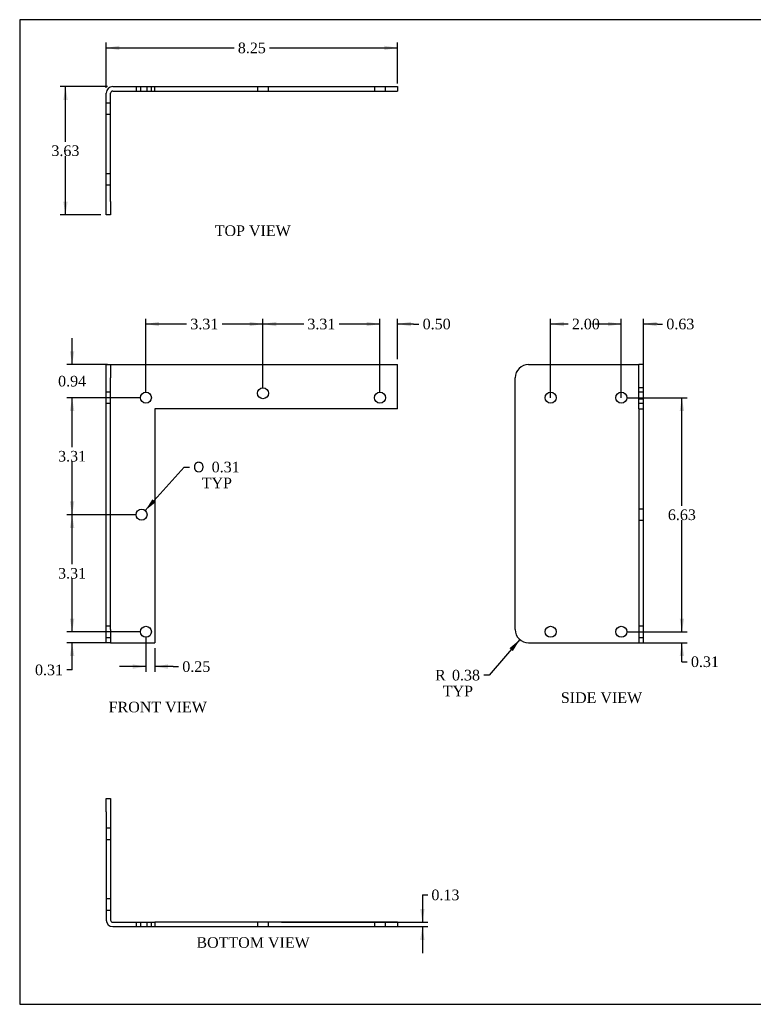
# Model space of a CAD drawing. Header units: inches. Extents: x 0.1 to 41.9, y -0.2 to 27.9.
# Tile 1 of 2: x 0.1 to 20.8, y 0.1 to 27.9. Entities that reach past the tile are written whole.
import ezdxf
from ezdxf.enums import TextEntityAlignment as Align
from ezdxf.lldxf.tags import DXFTag

# ---------------------------------------------------------------- set-up
doc = ezdxf.new("R2010")
doc.units = ezdxf.units.IN
doc.header["$MEASUREMENT"] = 0
doc.layers.add('COM70676-2', color=7, linetype='Continuous')
doc.layers.add('Default', color=7, linetype='Continuous')
doc.styles.add('SEACAD_Solid_Edge_ANSI1_Symbols', font='txt')
doc.styles.add('SEACAD_Times_New_Roman', font='times.ttf')
tags = doc.linetypes.add('HIDDEN2', pattern=[0.1875, 0.125, -0.0625]).pattern_tags.tags
tags[6:7] = [DXFTag(74, 4), DXFTag(75, 0), DXFTag(340, '0'), DXFTag(46, 0.0), DXFTag(50, 0.0), DXFTag(44, 0.0), DXFTag(45, 0.0)]
tags[4:5] = [DXFTag(74, 4), DXFTag(75, 0), DXFTag(340, '0'), DXFTag(46, 0.0), DXFTag(50, 0.0), DXFTag(44, 0.0), DXFTag(45, 0.0)]
doc.dimstyles.new('HAMMOND_(STH_-_48x32)', dxfattribs={"dimtxt": 0.3, "dimasz": 0.375, "dimexe": 0.15, "dimexo": 0.15, "dimgap": 0.075, "dimtad": 0, "dimtih": 1, "dimtoh": 1, "dimzin": 0, "dimdsep": 46, "dimtxsty": 'SEACAD_Times_New_Roman', "dimblk1": '_SE_FILLED', "dimblk2": '_SE_FILLED', "dimsah": 1, "dimcen": 0.15, "dimadec": 0, "dimazin": 0, "dimtfac": 0.8, "dimtofl": 0, "dimtmove": 1, "dimatfit": 3, "dimfxl": 1, "dimtolj": 1, "dimtzin": 0, "dimarcsym": 0})

# ---------------------------------------------------------------- blocks, each defined once
blk = doc.blocks.new('SE')
at = {"layer": 'COM70676-2', "color": 7, "linetype": 'Continuous'}
for p, q in [((2.518, 17.797), (2.518, 18.172)), ((2.518, 18.172), (2.643, 18.172)), ((2.643, 18.172), (2.703, 18.172)), ((2.643, 18.172), (2.643, 17.797)), ((2.703, 18.172), (10.768, 18.172)), ((10.768, 16.922), (10.768, 18.172)), ((2.518, 10.672), (2.518, 17.797)), ((2.643, 10.672), (2.643, 17.797)), ((10.768, 16.922), (3.893, 16.922)), ((3.893, 16.922), (3.893, 10.297)), ((2.518, 10.297), (2.518, 10.672)), ((2.643, 10.672), (2.643, 10.297)), ((2.643, 10.297), (2.518, 10.297)), ((2.643, 10.297), (2.703, 10.297)), ((2.703, 10.297), (3.893, 10.297))]:
    blk.add_line(p, q, dxfattribs=at)
at = {"layer": 'COM70676-2', "color": 7, "linetype": 'HIDDEN2'}
for p, q in [((2.643, 17.391), (2.518, 17.391)), ((2.518, 17.078), (2.643, 17.078)), ((2.643, 10.766), (2.518, 10.766)), ((2.518, 10.453), (2.643, 10.453))]:
    blk.add_line(p, q, dxfattribs=at)
at = {"layer": 'COM70676-2', "color": 7, "linetype": 'Continuous'}
for centre in [(3.643, 17.235), (6.956, 17.36), (10.268, 17.235), (3.519, 13.923), (3.643, 10.61)]:
    blk.add_circle(centre, 0.156, dxfattribs=at)
blk = doc.blocks.new('SE2')
at = {"layer": 'COM70676-2', "color": 7, "linetype": 'Continuous'}
for p, q in [((2.703, 26.035), (10.768, 26.035)), ((2.703, 25.91), (10.768, 25.91)), ((10.768, 26.035), (10.768, 25.91)), ((2.518, 22.785), (2.518, 25.85)), ((2.643, 22.785), (2.643, 25.85)), ((2.518, 22.41), (2.518, 22.785)), ((2.643, 22.785), (2.643, 22.41)), ((2.643, 22.41), (2.518, 22.41))]:
    blk.add_line(p, q, dxfattribs=at)
at = {"layer": 'COM70676-2', "color": 7, "linetype": 'HIDDEN2'}
for p, q in [((3.363, 26.035), (3.363, 25.91)), ((3.487, 26.035), (3.487, 25.91)), ((3.675, 25.91), (3.675, 26.035)), ((3.799, 25.91), (3.799, 26.035)), ((3.893, 25.91), (3.893, 26.035)), ((6.8, 26.035), (6.8, 25.91)), ((7.112, 25.91), (7.112, 26.035)), ((10.112, 26.035), (10.112, 25.91)), ((10.424, 25.91), (10.424, 26.035)), ((2.643, 25.567), (2.518, 25.567)), ((2.518, 25.254), (2.643, 25.254)), ((2.643, 23.567), (2.518, 23.567)), ((2.518, 23.254), (2.643, 23.254))]:
    blk.add_line(p, q, dxfattribs=at)
at = {"layer": 'COM70676-2', "color": 7, "linetype": 'Continuous'}
for radius in [0.185, 0.06]:
    blk.add_arc((2.703, 25.85), radius, 90, 180, dxfattribs=at)
blk = doc.blocks.new('SE3')
at = {"layer": 'COM70676-2', "color": 7, "linetype": 'Continuous'}
for p, q in [((14.474, 18.172), (17.539, 18.172)), ((17.539, 18.172), (17.599, 18.172)), ((17.724, 18.172), (17.599, 18.172)), ((17.599, 16.922), (17.599, 18.172)), ((17.724, 16.922), (17.724, 18.172)), ((14.099, 10.672), (14.099, 17.797)), ((17.599, 16.922), (17.724, 16.922)), ((17.599, 16.922), (17.599, 10.297)), ((17.724, 10.297), (17.724, 16.922)), ((14.474, 10.297), (17.539, 10.297)), ((17.539, 10.297), (17.599, 10.297)), ((17.599, 10.297), (17.724, 10.297))]:
    blk.add_line(p, q, dxfattribs=at)
at = {"layer": 'COM70676-2', "color": 7, "linetype": 'HIDDEN2'}
for p, q in [((17.724, 17.516), (17.599, 17.516)), ((17.724, 17.391), (17.599, 17.391)), ((17.599, 17.203), (17.724, 17.203)), ((17.599, 17.078), (17.724, 17.078)), ((17.724, 14.079), (17.599, 14.079)), ((17.599, 13.767), (17.724, 13.767)), ((17.724, 10.766), (17.599, 10.766)), ((17.599, 10.453), (17.724, 10.453))]:
    blk.add_line(p, q, dxfattribs=at)
at = {"layer": 'COM70676-2', "color": 7, "linetype": 'Continuous'}
for centre in [(15.099, 17.235), (17.099, 17.235), (15.099, 10.61), (17.099, 10.61)]:
    blk.add_circle(centre, 0.156, dxfattribs=at)
for centre, start, end in [((14.474, 17.797), 90, 180), ((14.474, 10.672), 180, 270)]:
    blk.add_arc(centre, 0.375, start, end, dxfattribs=at)
blk = doc.blocks.new('SE6')
at = {"layer": 'COM70676-2', "color": 7, "linetype": 'Continuous'}
for p, q in [((2.518, 5.894), (2.643, 5.894)), ((2.518, 5.519), (2.518, 5.894)), ((2.643, 5.894), (2.643, 5.519)), ((2.518, 5.519), (2.518, 2.454)), ((2.643, 5.519), (2.643, 2.454)), ((2.703, 2.394), (3.893, 2.394)), ((2.703, 2.269), (3.893, 2.269)), ((3.893, 2.394), (3.893, 2.269)), ((10.768, 2.394), (3.893, 2.394)), ((3.893, 2.269), (10.768, 2.269)), ((10.768, 2.394), (10.768, 2.269))]:
    blk.add_line(p, q, dxfattribs=at)
at = {"layer": 'COM70676-2', "color": 7, "linetype": 'HIDDEN2'}
for p, q in [((2.643, 5.05), (2.518, 5.05)), ((2.518, 4.738), (2.643, 4.738)), ((2.643, 3.05), (2.518, 3.05)), ((2.518, 2.738), (2.643, 2.738)), ((3.363, 2.394), (3.363, 2.269)), ((3.487, 2.394), (3.487, 2.269)), ((3.675, 2.269), (3.675, 2.394)), ((3.799, 2.269), (3.799, 2.394)), ((6.8, 2.394), (6.8, 2.269)), ((7.112, 2.269), (7.112, 2.394)), ((10.112, 2.394), (10.112, 2.269)), ((10.424, 2.269), (10.424, 2.394))]:
    blk.add_line(p, q, dxfattribs=at)
at = {"layer": 'COM70676-2', "color": 7, "linetype": 'Continuous'}
for radius in [0.185, 0.06]:
    blk.add_arc((2.703, 2.454), radius, 180, 270, dxfattribs=at)
blk = doc.blocks.new('DMBLK4290')
at = {"layer": 'Default', "linetype": 'Continuous', "transparency": 16777216}
for points in [[(3.268, 9.564), (3.643, 9.626), (3.268, 9.689)], [(4.268, 9.564), (4.268, 9.689), (3.893, 9.626)]]:
    blk.add_hatch(color=7, dxfattribs=at).paths.add_polyline_path(points)
at = {"layer": 'Default', "color": 7, "linetype": 'Continuous', "transparency": 16777216}
for p, q in [((3.643, 10.46), (3.643, 9.476)), ((3.893, 10.147), (3.893, 9.476)), ((3.643, 9.626), (2.893, 9.626)), ((4.418, 9.626), (3.893, 9.626)), ((4.418, 9.626), (4.568, 9.626))]:
    blk.add_line(p, q, dxfattribs=at)
at = {"layer": 'Default', "color": 7, "linetype": 'Continuous', "transparency": 16777216, "style": 'SEACAD_Times_New_Roman'}
blk.add_text('0.25', height=0.3, dxfattribs=at).set_placement((4.673, 9.776), align=Align.TOP_LEFT)
blk = doc.blocks.new('_SE_FILLED')
at = {"color": 0}
blk.add_line((0, 0), (-1, 0), dxfattribs=at)
blk.add_solid([(0, 0), (-1, -0.1665), (-1, 0.1665), (0, 0)], dxfattribs=at)
blk = doc.blocks.new('DMBLK4291')
at = {"layer": 'Default', "linetype": 'Continuous', "transparency": 16777216}
for points in [[(11.532, 2.769), (11.407, 2.769), (11.47, 2.394)], [(11.532, 1.894), (11.47, 2.269), (11.407, 1.894)]]:
    blk.add_hatch(color=7, dxfattribs=at).paths.add_polyline_path(points)
at = {"layer": 'Default', "color": 7, "linetype": 'Continuous', "transparency": 16777216}
for p, q in [((11.47, 3.166), (11.62, 3.166)), ((11.47, 3.166), (11.47, 2.394)), ((7.481, 2.394), (11.62, 2.394)), ((7.481, 2.269), (11.62, 2.269)), ((11.47, 2.269), (11.47, 1.519))]:
    blk.add_line(p, q, dxfattribs=at)
at = {"layer": 'Default', "color": 7, "linetype": 'Continuous', "transparency": 16777216, "style": 'SEACAD_Times_New_Roman'}
blk.add_text('0.13', height=0.3, dxfattribs=at).set_placement((11.725, 3.316), align=Align.TOP_LEFT)
blk = doc.blocks.new('DMBLK4292')
at = {"layer": 'Default', "linetype": 'Continuous', "transparency": 16777216}
for points in [[(16.724, 19.381), (16.724, 19.256), (17.099, 19.319)], [(18.099, 19.381), (17.724, 19.319), (18.099, 19.256)]]:
    blk.add_hatch(color=7, dxfattribs=at).paths.add_polyline_path(points)
at = {"layer": 'Default', "color": 7, "linetype": 'Continuous', "transparency": 16777216}
for p, q in [((17.099, 19.319), (16.349, 19.319)), ((17.099, 17.228), (17.099, 19.469)), ((17.724, 17.072), (17.724, 19.469)), ((18.12, 19.319), (17.724, 19.319)), ((18.12, 19.319), (18.27, 19.319))]:
    blk.add_line(p, q, dxfattribs=at)
at = {"layer": 'Default', "color": 7, "linetype": 'Continuous', "transparency": 16777216, "style": 'SEACAD_Times_New_Roman'}
blk.add_text('0.63', height=0.3, dxfattribs=at).set_placement((18.375, 19.469), align=Align.TOP_LEFT)
blk = doc.blocks.new('DMBLK4293')
at = {"layer": 'Default', "linetype": 'Continuous', "transparency": 16777216}
for points in [[(15.474, 19.381), (15.099, 19.319), (15.474, 19.256)], [(16.724, 19.381), (16.724, 19.256), (17.099, 19.319)]]:
    blk.add_hatch(color=7, dxfattribs=at).paths.add_polyline_path(points)
at = {"layer": 'Default', "color": 7, "linetype": 'Continuous', "transparency": 16777216}
for p, q in [((15.099, 17.228), (15.099, 19.469)), ((15.595, 19.319), (15.099, 19.319)), ((17.099, 19.319), (16.602, 19.319)), ((17.099, 17.228), (17.099, 19.469))]:
    blk.add_line(p, q, dxfattribs=at)
at = {"layer": 'Default', "color": 7, "linetype": 'Continuous', "transparency": 16777216, "style": 'SEACAD_Times_New_Roman'}
blk.add_text('2.00', height=0.3, dxfattribs=at).set_placement((15.7, 19.469), align=Align.TOP_LEFT)
blk = doc.blocks.new('DMBLK4294')
at = {"layer": 'Default', "linetype": 'Continuous', "transparency": 16777216}
for points in [[(1.304, 25.66), (1.429, 25.66), (1.366, 26.035)], [(1.304, 22.785), (1.366, 22.41), (1.429, 22.785)]]:
    blk.add_hatch(color=7, dxfattribs=at).paths.add_polyline_path(points)
at = {"layer": 'Default', "color": 7, "linetype": 'Continuous', "transparency": 16777216}
for p, q in [((2.553, 26.035), (1.216, 26.035)), ((1.366, 24.478), (1.366, 26.035)), ((1.366, 22.41), (1.366, 24.073)), ((2.368, 22.41), (1.216, 22.41))]:
    blk.add_line(p, q, dxfattribs=at)
at = {"layer": 'Default', "color": 7, "linetype": 'Continuous', "transparency": 16777216, "style": 'SEACAD_Times_New_Roman'}
blk.add_text('3.63', height=0.3, dxfattribs=at).set_placement((0.968, 24.373), align=Align.TOP_LEFT)
blk = doc.blocks.new('DMBLK4295')
at = {"layer": 'Default', "linetype": 'Continuous', "transparency": 16777216}
for points in [[(2.893, 27.194), (2.518, 27.132), (2.893, 27.069)], [(10.393, 27.194), (10.393, 27.069), (10.768, 27.132)]]:
    blk.add_hatch(color=7, dxfattribs=at).paths.add_polyline_path(points)
at = {"layer": 'Default', "color": 7, "linetype": 'Continuous', "transparency": 16777216}
for p, q in [((2.518, 26), (2.518, 27.282)), ((2.518, 27.132), (6.14, 27.132)), ((7.146, 27.132), (10.768, 27.132)), ((10.768, 26.123), (10.768, 27.282))]:
    blk.add_line(p, q, dxfattribs=at)
at = {"layer": 'Default', "color": 7, "linetype": 'Continuous', "transparency": 16777216, "style": 'SEACAD_Times_New_Roman'}
blk.add_text('8.25', height=0.3, dxfattribs=at).set_placement((6.245, 27.282), align=Align.TOP_LEFT)
blk = doc.blocks.new('DMBLK4296')
at = {"layer": 'Default', "linetype": 'Continuous', "transparency": 16777216}
for points in [[(1.492, 10.985), (1.555, 10.61), (1.617, 10.985)], [(1.492, 9.922), (1.617, 9.922), (1.555, 10.297)]]:
    blk.add_hatch(color=7, dxfattribs=at).paths.add_polyline_path(points)
at = {"layer": 'Default', "color": 7, "linetype": 'Continuous', "transparency": 16777216}
for p, q in [((1.555, 10.61), (1.555, 11.36)), ((3.493, 10.61), (1.405, 10.61)), ((2.553, 10.297), (1.405, 10.297)), ((1.555, 9.532), (1.555, 10.297)), ((1.555, 9.532), (1.405, 9.532))]:
    blk.add_line(p, q, dxfattribs=at)
at = {"layer": 'Default', "color": 7, "linetype": 'Continuous', "transparency": 16777216, "style": 'SEACAD_Times_New_Roman'}
blk.add_text('0.31', height=0.3, dxfattribs=at).set_placement((0.504, 9.682), align=Align.TOP_LEFT)
blk = doc.blocks.new('DMBLK4297')
at = {"layer": 'Default', "linetype": 'Continuous', "transparency": 16777216}
for points in [[(1.492, 13.548), (1.617, 13.548), (1.555, 13.923)], [(1.492, 10.985), (1.555, 10.61), (1.617, 10.985)]]:
    blk.add_hatch(color=7, dxfattribs=at).paths.add_polyline_path(points)
at = {"layer": 'Default', "color": 7, "linetype": 'Continuous', "transparency": 16777216}
for p, q in [((3.369, 13.923), (1.405, 13.923)), ((1.555, 12.521), (1.555, 13.923)), ((1.555, 10.61), (1.555, 12.116)), ((3.493, 10.61), (1.405, 10.61))]:
    blk.add_line(p, q, dxfattribs=at)
at = {"layer": 'Default', "color": 7, "linetype": 'Continuous', "transparency": 16777216, "style": 'SEACAD_Times_New_Roman'}
blk.add_text('3.31', height=0.3, dxfattribs=at).set_placement((1.157, 12.416), align=Align.TOP_LEFT)
blk = doc.blocks.new('DMBLK4298')
at = {"layer": 'Default', "linetype": 'Continuous', "transparency": 16777216}
for points in [[(1.492, 16.86), (1.617, 16.86), (1.555, 17.235)], [(1.492, 14.298), (1.555, 13.923), (1.617, 14.298)]]:
    blk.add_hatch(color=7, dxfattribs=at).paths.add_polyline_path(points)
at = {"layer": 'Default', "color": 7, "linetype": 'Continuous', "transparency": 16777216}
for p, q in [((3.493, 17.235), (1.405, 17.235)), ((1.555, 15.834), (1.555, 17.235)), ((1.555, 13.923), (1.555, 15.429)), ((3.369, 13.923), (1.405, 13.923))]:
    blk.add_line(p, q, dxfattribs=at)
at = {"layer": 'Default', "color": 7, "linetype": 'Continuous', "transparency": 16777216, "style": 'SEACAD_Times_New_Roman'}
blk.add_text('3.31', height=0.3, dxfattribs=at).set_placement((1.157, 15.729), align=Align.TOP_LEFT)
blk = doc.blocks.new('DMBLK4299')
at = {"layer": 'Default', "linetype": 'Continuous', "transparency": 16777216}
for points in [[(1.492, 18.547), (1.555, 18.172), (1.617, 18.547)], [(1.492, 16.86), (1.617, 16.86), (1.555, 17.235)]]:
    blk.add_hatch(color=7, dxfattribs=at).paths.add_polyline_path(points)
at = {"layer": 'Default', "color": 7, "linetype": 'Continuous', "transparency": 16777216}
for p, q in [((1.555, 18.172), (1.555, 18.922)), ((2.553, 18.172), (1.405, 18.172)), ((3.493, 17.235), (1.405, 17.235)), ((1.555, 16.485), (1.555, 17.235))]:
    blk.add_line(p, q, dxfattribs=at)
at = {"layer": 'Default', "color": 7, "linetype": 'Continuous', "transparency": 16777216, "style": 'SEACAD_Times_New_Roman'}
blk.add_text('0.94', height=0.3, dxfattribs=at).set_placement((1.157, 17.853), align=Align.TOP_LEFT)
blk = doc.blocks.new('DMBLK4300')
at = {"layer": 'Default', "linetype": 'Continuous', "transparency": 16777216}
for points in [[(9.893, 19.381), (9.893, 19.256), (10.268, 19.319)], [(11.143, 19.381), (10.768, 19.319), (11.143, 19.256)]]:
    blk.add_hatch(color=7, dxfattribs=at).paths.add_polyline_path(points)
at = {"layer": 'Default', "color": 7, "linetype": 'Continuous', "transparency": 16777216}
for p, q in [((10.268, 19.319), (9.518, 19.319)), ((10.268, 17.385), (10.268, 19.469)), ((10.768, 18.322), (10.768, 19.469)), ((11.222, 19.319), (10.768, 19.319)), ((11.222, 19.319), (11.372, 19.319))]:
    blk.add_line(p, q, dxfattribs=at)
at = {"layer": 'Default', "color": 7, "linetype": 'Continuous', "transparency": 16777216, "style": 'SEACAD_Times_New_Roman'}
blk.add_text('0.50', height=0.3, dxfattribs=at).set_placement((11.477, 19.469), align=Align.TOP_LEFT)
blk = doc.blocks.new('DMBLK4301')
at = {"layer": 'Default', "linetype": 'Continuous', "transparency": 16777216}
for points in [[(7.331, 19.381), (6.956, 19.319), (7.331, 19.256)], [(9.893, 19.381), (9.893, 19.256), (10.268, 19.319)]]:
    blk.add_hatch(color=7, dxfattribs=at).paths.add_polyline_path(points)
at = {"layer": 'Default', "color": 7, "linetype": 'Continuous', "transparency": 16777216}
for p, q in [((6.956, 17.51), (6.956, 19.469)), ((8.109, 19.319), (6.956, 19.319)), ((10.268, 19.319), (9.115, 19.319)), ((10.268, 17.385), (10.268, 19.469))]:
    blk.add_line(p, q, dxfattribs=at)
at = {"layer": 'Default', "color": 7, "linetype": 'Continuous', "transparency": 16777216, "style": 'SEACAD_Times_New_Roman'}
blk.add_text('3.31', height=0.3, dxfattribs=at).set_placement((8.214, 19.469), align=Align.TOP_LEFT)
blk = doc.blocks.new('DMBLK4302')
at = {"layer": 'Default', "linetype": 'Continuous', "transparency": 16777216}
for points in [[(4.018, 19.381), (3.643, 19.319), (4.018, 19.256)], [(6.581, 19.381), (6.581, 19.256), (6.956, 19.319)]]:
    blk.add_hatch(color=7, dxfattribs=at).paths.add_polyline_path(points)
at = {"layer": 'Default', "color": 7, "linetype": 'Continuous', "transparency": 16777216}
for p, q in [((3.643, 17.385), (3.643, 19.469)), ((4.796, 19.319), (3.643, 19.319)), ((6.956, 19.319), (5.803, 19.319)), ((6.956, 17.51), (6.956, 19.469))]:
    blk.add_line(p, q, dxfattribs=at)
at = {"layer": 'Default', "color": 7, "linetype": 'Continuous', "transparency": 16777216, "style": 'SEACAD_Times_New_Roman'}
blk.add_text('3.31', height=0.3, dxfattribs=at).set_placement((4.901, 19.469), align=Align.TOP_LEFT)
blk = doc.blocks.new('DMBLK4306')
at = {"layer": 'Default', "linetype": 'Continuous', "transparency": 16777216}
for points in [[(18.878, 10.985), (18.753, 10.985), (18.816, 10.61)], [(18.878, 9.922), (18.816, 10.297), (18.753, 9.922)]]:
    blk.add_hatch(color=7, dxfattribs=at).paths.add_polyline_path(points)
at = {"layer": 'Default', "color": 7, "linetype": 'Continuous', "transparency": 16777216}
for p, q in [((18.816, 10.61), (18.816, 11.36)), ((17.249, 10.61), (18.966, 10.61)), ((17.689, 10.297), (18.966, 10.297)), ((18.816, 9.763), (18.816, 10.297)), ((18.816, 9.763), (18.966, 9.763))]:
    blk.add_line(p, q, dxfattribs=at)
at = {"layer": 'Default', "color": 7, "linetype": 'Continuous', "transparency": 16777216, "style": 'SEACAD_Times_New_Roman'}
blk.add_text('0.31', height=0.3, dxfattribs=at).set_placement((19.071, 9.913), align=Align.TOP_LEFT)
blk = doc.blocks.new('DMBLK4307')
at = {"layer": 'Default', "linetype": 'Continuous', "transparency": 16777216}
for points in [[(18.878, 16.86), (18.816, 17.235), (18.753, 16.86)], [(18.878, 10.985), (18.753, 10.985), (18.816, 10.61)]]:
    blk.add_hatch(color=7, dxfattribs=at).paths.add_polyline_path(points)
at = {"layer": 'Default', "color": 7, "linetype": 'Continuous', "transparency": 16777216}
for p, q in [((17.249, 17.235), (18.966, 17.235)), ((18.816, 14.177), (18.816, 17.235)), ((18.816, 10.61), (18.816, 13.772)), ((17.249, 10.61), (18.966, 10.61))]:
    blk.add_line(p, q, dxfattribs=at)
at = {"layer": 'Default', "color": 7, "linetype": 'Continuous', "transparency": 16777216, "style": 'SEACAD_Times_New_Roman'}
blk.add_text('6.63', height=0.3, dxfattribs=at).set_placement((18.418, 14.072), align=Align.TOP_LEFT)
blk = doc.blocks.new('DMBLK4308')
at = {"layer": 'Default', "linetype": 'Continuous', "transparency": 16777216}
blk.add_hatch(color=7, dxfattribs=at).paths.add_polyline_path([(3.827, 14.361), (3.623, 14.04), (3.92, 14.277)])
at = {"layer": 'Default', "color": 7, "linetype": 'Continuous', "transparency": 16777216}
for p, q in [((3.623, 14.04), (4.728, 15.272)), ((4.728, 15.272), (4.878, 15.272))]:
    blk.add_line(p, q, dxfattribs=at)
for s, style, p in [('O', 'SEACAD_Solid_Edge_ANSI1_Symbols', (4.983, 15.422)), ('0.31', 'SEACAD_Times_New_Roman', (5.505, 15.422)), ('TYP', 'SEACAD_Times_New_Roman', (5.223, 14.972))]:
    blk.add_text(s, height=0.3, dxfattribs=dict(at, style=style)).set_placement(p, align=Align.TOP_LEFT)
blk = doc.blocks.new('DMBLK4309')
at = {"layer": 'Default', "linetype": 'Continuous', "transparency": 16777216}
blk.add_hatch(color=7, dxfattribs=at).paths.add_polyline_path([(14.03, 10.064), (14.228, 10.389), (13.935, 10.146)])
at = {"layer": 'Default', "color": 7, "linetype": 'Continuous', "transparency": 16777216}
for p, q in [((14.228, 10.389), (13.358, 9.384)), ((13.358, 9.384), (13.208, 9.384))]:
    blk.add_line(p, q, dxfattribs=at)
at = {"layer": 'Default', "color": 7, "linetype": 'Continuous', "transparency": 16777216, "style": 'SEACAD_Times_New_Roman'}
for s, p in [('R', (11.828, 9.534)), ('0.38', (12.307, 9.534)), ('TYP', (12.046, 9.084))]:
    blk.add_text(s, height=0.3, dxfattribs=at).set_placement(p, align=Align.TOP_LEFT)
blk = doc.blocks.new('BORDER')
at = {"layer": 'Default', "color": 7, "linetype": 'Continuous'}
for p, q in [((0, 27.86), (-41.86, 27.86)), ((-41.86, 27.86), (-41.86, 0)), ((-41.86, 0), (0, 0))]:
    blk.add_line(p, q, dxfattribs=at)

msp = doc.modelspace()

# ---------------------------------------------------------------- block references
at = {"layer": 'Default', "color": 7}
msp.add_blockref('BORDER', (41.93, 0.07), dxfattribs=at)
at = {"layer": 'Default'}
for name in ['SE2', 'SE', 'SE3', 'SE6']:
    msp.add_blockref(name, (0, 0), dxfattribs=at)

# ---------------------------------------------------------------- texts
at = {"layer": 'Default', "color": 7, "linetype": 'Continuous', "style": 'SEACAD_Times_New_Roman'}
for s, p in [('TOP VIEW', (5.591, 22.11)), ('FRONT VIEW', (2.588, 8.632)), ('SIDE VIEW', (15.388, 8.897)), ('BOTTOM VIEW', (5.072, 1.969))]:
    msp.add_text(s, height=0.3, dxfattribs=at).set_placement(p, align=Align.TOP_LEFT)

# ---------------------------------------------------------------- dimensions: what is measured, and where the dimension line sits
at = {"layer": 'Default', "color": 7, "linetype": 'Continuous'}
for base, p1, p2, picture, middle in [((10.768, 27.132), (2.518, 25.85), (10.768, 25.973), 'DMBLK4295', (6.643, 27.132)), ((3.643, 19.319), (6.956, 17.36), (3.643, 17.235), 'DMBLK4302', (5.3, 19.319)), ((6.956, 19.319), (10.268, 17.235), (6.956, 17.36), 'DMBLK4301', (8.612, 19.319)), ((15.099, 19.319), (17.099, 17.078), (15.099, 17.078), 'DMBLK4293', (16.099, 19.319))]:
    dim = msp.add_linear_dim(base=base, p1=p1, p2=p2, text='\\A1;<>', dimstyle='HAMMOND_(STH_-_48x32)', override={"dimtmove": 0}, dxfattribs=at)
    dim.commit()
    dim.dimension.update_dxf_attribs({"geometry": picture, "text_midpoint": middle, "dimtype": 160})
for base, p1, p2, picture, middle, dimtype in [((1.366250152, 26.035447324), (2.643052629, 22.410447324), (2.703052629, 26.035447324), 'DMBLK4294', (1.366250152, 24.222947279), 160), ((1.555, 18.172), (3.643, 17.235), (2.703, 18.172), 'DMBLK4299', (1.555, 17.703), 160), ((1.555, 17.235), (3.519, 13.923), (3.643, 17.235), 'DMBLK4298', (1.555, 15.579), 160), ((18.815997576, 10.609734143), (17.098522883, 10.609734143), (17.098522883, 17.234734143), 'DMBLK4307', (18.815997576, 13.922234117), 161), ((1.555, 13.923), (3.643, 10.61), (3.519, 13.923), 'DMBLK4297', (1.555, 12.266), 160)]:
    dim = msp.add_linear_dim(base=base, p1=p1, p2=p2, angle=90, text='\\A1;<>', dimstyle='HAMMOND_(STH_-_48x32)', override={"dimtmove": 0}, dxfattribs=at)
    dim.commit()
    dim.dimension.update_dxf_attribs({"geometry": picture, "text_midpoint": middle, "dimtype": dimtype})
for base, p1, p2, picture, middle in [((10.268, 19.319), (10.768, 16.922), (10.268, 17.235), 'DMBLK4300', (11.372, 19.319)), ((17.098522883, 19.318603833), (17.723522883, 16.922234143), (17.098522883, 17.078484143), 'DMBLK4292', (18.270220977, 19.318603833)), ((3.643, 9.626), (3.893, 10.297), (3.643, 10.61), 'DMBLK4290', (4.568, 9.626))]:
    dim = msp.add_linear_dim(base=base, p1=p1, p2=p2, text='\\A1;<>', dimstyle='HAMMOND_(STH_-_48x32)', dxfattribs=at)
    dim.commit()
    dim.dimension.update_dxf_attribs({"geometry": picture, "text_midpoint": middle, "dimtype": 160})
dim = msp.add_diameter_dim_2p(p1=(3.415, 13.807), p2=(3.623, 14.04), text='\\A1;<>\\PTYP', dimstyle='HAMMOND_(STH_-_48x32)', override={"dimtmove": 0}, dxfattribs=at)
dim.commit()
dim.dimension.update_dxf_attribs({"geometry": 'DMBLK4308', "text_midpoint": (4.878, 15.272), "dimtype": 163})
for base, p1, p2, angle, picture, middle, dimtype in [((1.555, 10.61), (2.703, 10.297), (3.643, 10.61), 90, 'DMBLK4296', (1.405, 9.532), 160), ((18.816, 10.61), (17.539, 10.297), (17.099, 10.61), 90, 'DMBLK4306', (18.966, 9.763), 160), ((11.469603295, 2.394212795), (7.330552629, 2.394212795), (7.330552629, 2.269212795), 270, 'DMBLK4291', (11.619603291, 3.166160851), 161)]:
    dim = msp.add_linear_dim(base=base, p1=p1, p2=p2, angle=angle, text='\\A1;<>', dimstyle='HAMMOND_(STH_-_48x32)', dxfattribs=at)
    dim.commit()
    dim.dimension.update_dxf_attribs({"geometry": picture, "text_midpoint": middle, "dimtype": dimtype})
dim = msp.add_radius_dim(center=(14.474, 10.672), mpoint=(14.228, 10.389), text='\\A1;<>\\PTYP', dimstyle='HAMMOND_(STH_-_48x32)', override={"dimtmove": 0}, dxfattribs=at)
dim.commit()
dim.dimension.update_dxf_attribs({"geometry": 'DMBLK4309', "text_midpoint": (13.208, 9.384), "dimtype": 164})

doc.saveas('drawing.dxf')
